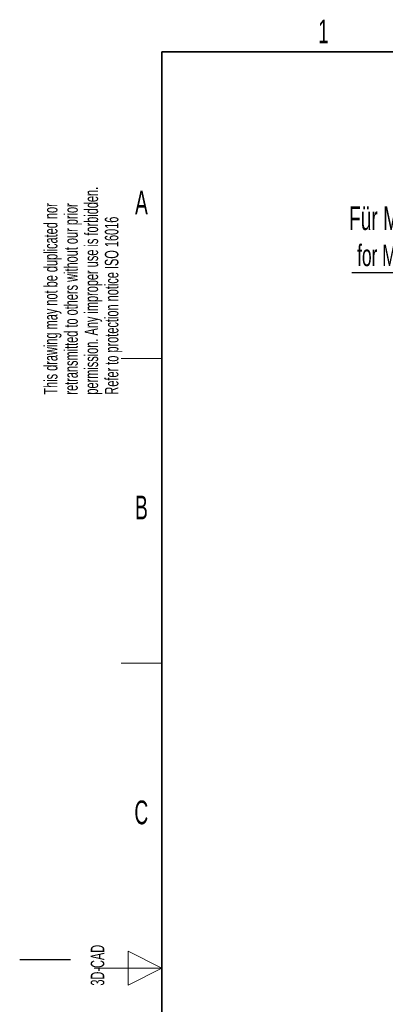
# Model space of a CAD drawing. Header units: millimetres. Extents: x 5 to 418, y 2 to 292.
# Tile 7 of 31: x 5 to 59, y 142 to 287. Entities that reach past the tile are written whole.
import ezdxf

# ---------------------------------------------------------------- set-up
doc = ezdxf.new("R2010")
doc.units = ezdxf.units.MM
doc.layers.add('SLD-0', color=7, linetype='Continuous')
doc.styles.add('SLDTEXTSTYLE0', font='TXT', dxfattribs={"width": 0.605})

# ---------------------------------------------------------------- blocks, each defined once
blk = doc.blocks.new('SW_NOTE_0_1')
at = {"layer": 'SLD-0', "color": 0}
blk.add_line((-18.55, 0), (0, 0), dxfattribs=at)
at = {"layer": 'SLD-0', "color": 0, "attachment_point": 1, "style": 'SLDTEXTSTYLE0'}
for s, insert, char_height in [('Für M12', (-18.96, 9.8), 3.5), ('for M12', (-17.77, 4.14), 3.175)]:
    blk.add_mtext(s, dxfattribs=dict(at, insert=insert, char_height=char_height))

msp = doc.modelspace()

# ---------------------------------------------------------------- linework, layer by layer
at = {"layer": 'SLD-0', "lineweight": 35}
for p, q in [((408, 282.5), (26, 282.5)), ((26, 282.5), (26, 12))]:
    msp.add_line(p, q, dxfattribs=at)
at = {"layer": 'SLD-0', "lineweight": 18}
for p, q in [((20, 237.25), (26, 237.25)), ((20, 192.25), (26, 192.25)), ((26, 147.25), (21, 149.75)), ((21, 149.75), (21, 144.75)), ((16, 147.25), (26, 147.25)), ((21, 144.75), (26, 147.25))]:
    msp.add_line(p, q, dxfattribs=at)
at = {"layer": 'SLD-0'}
msp.add_line((12.5, 148.5), (5, 148.5), dxfattribs=at)

# ---------------------------------------------------------------- block references
at = {"layer": 'SLD-0', "color": 7}
msp.add_blockref('SW_NOTE_0_1', (72.5948, 249.9097), dxfattribs=at)

# ---------------------------------------------------------------- texts
at = {"layer": 'SLD-0', "char_height": 3.5, "attachment_point": 2, "style": 'SLDTEXTSTYLE0'}
for s, insert in [('1', (49.8527, 287.243)), ('A', (22.9816, 262.0011)), ('B', (22.9816, 217.0011)), ('C', (22.9597, 172.0011))]:
    msp.add_mtext(s, dxfattribs=dict(at, insert=insert))
at = {"layer": 'SLD-0', "char_height": 2, "attachment_point": 1, "rotation": 90, "style": 'SLDTEXTSTYLE0'}
for s, insert in [('permission. Any improper use is forbidden.', (14.5783, 231.9088)), ('retransmitted to others without our prior', (11.5783, 231.9088)), ('This drawing may not be duplicated nor', (8.5783, 231.9088)), ('Refer to protection notice ISO 16016', (17.5783, 231.9088)), ('3D-CAD', (15.4939, 144.6806))]:
    msp.add_mtext(s, dxfattribs=dict(at, insert=insert))

doc.saveas('drawing.dxf')
